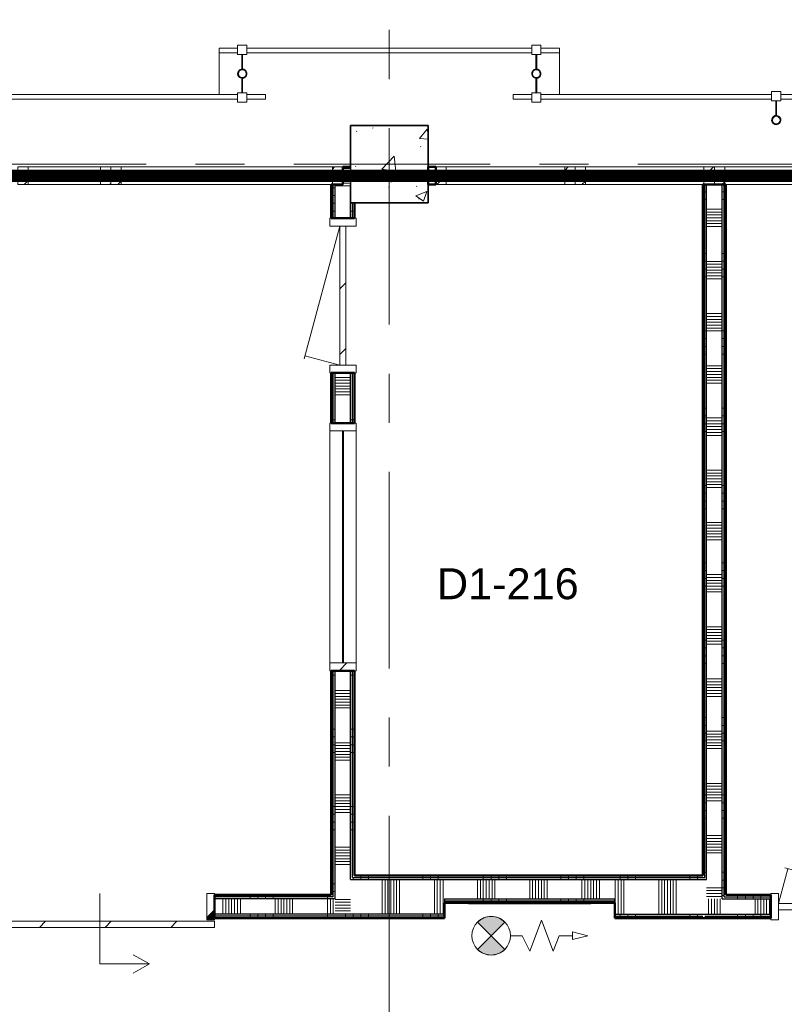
# Model space of a CAD drawing. Extents: x -2538 to 83400, y -8040 to 61900.
# Tile 102 of 105: x 67812 to 72752, y 49168 to 55534. Entities that reach past the tile are written whole.
import ezdxf

# ---------------------------------------------------------------- set-up
doc = ezdxf.new("R2010")
doc.units = 0
doc.header["$LTSCALE"] = 100
doc.linetypes.add('SCHEIDING_BRANDWEREND20', pattern=[7.2, 0.8, -1.6, 0.8, -0.8, 0.8, -1.6, 0.8])
doc.linetypes.add('stramien', pattern=[22.225, 12.7, -3.175, 3.175, -3.175])
for name, color, linetype, lineweight in [('00---0--FM-RUIMTENR', 7, 'Continuous', 18), ('BA20----_WANDEN', 14, 'Continuous', 50), ('BL$1A---_ALGEMEEN', 7, 'Continuous', 18), ('BL$7A---_STRAMIEN', 7, 'Continuous', 18), ('BL20----_WANDEN', 7, 'Continuous', 25), ('BL23----_VLOEREN', 11, 'Continuous', 18), ('BL28----_CONSTRUCTIES', 4, 'Continuous', 18), ('BL30----_KOZIJNEN', 14, 'Continuous', 25), ('BL34----_BALUSTRADES', 1, 'Continuous', 18), ('BL40----_BRANDWERENDESCHEIDING_20MIN', 150, 'SCHEIDING_BRANDWEREND20', 80), ('BL80----_IN-LOS', 6, 'Continuous', 18)]:
    doc.layers.add(name, color=color, linetype=linetype, lineweight=lineweight)
doc.styles.add('Arial', font='arial.ttf', dxfattribs={"height": 200})
pattern_1 = [(270, (61950, 49875), (500, 2e-12), []), (270, (61900, 49875), (500, 2e-12), []), (270, (61850, 49875), (500, 2e-12), []), (270, (61800, 49875), (500, 2e-12), [])]
pattern_2 = [(90, (74450, 49725), (-500, 3e-14), []), (90, (74500, 49725), (-500, 3e-14), []), (90, (74550, 49725), (-500, 3e-14), []), (90, (74600, 49725), (-500, 3e-14), [])]
pattern_3 = [(180, (69975, 52296.5), (-6e-14, -500), []), (180, (69975, 52346.5), (-6e-14, -500), []), (180, (69975, 52396.5), (-6e-14, -500), []), (180, (69975, 52446.5), (-6e-14, -500), [])]
pattern_4 = [(90, (71307.1, 49825), (-500, 3e-14), []), (90, (71357.1, 49825), (-500, 3e-14), []), (90, (71407.1, 49825), (-500, 3e-14), []), (90, (71457.1, 49825), (-500, 3e-14), [])]
pattern_5 = [(270, (70066.06, 50000), (500, 3e-14), []), (270, (70016.06, 50000), (500, 3e-14), []), (270, (69966.06, 50000), (500, 3e-14), []), (270, (69916.06, 50000), (500, 3e-14), [])]
pattern_6 = [(90, (72141.06, 49725), (-500, 3e-14), []), (90, (72191.06, 49725), (-500, 3e-14), []), (90, (72241.06, 49725), (-500, 3e-14), []), (90, (72291.06, 49725), (-500, 3e-14), [])]
pattern_7 = [(180, (72375, 52371.5), (8e-13, -500), []), (180, (72375, 52421.5), (8e-13, -500), []), (180, (72375, 52471.5), (8e-13, -500), []), (180, (72375, 52521.5), (8e-13, -500), [])]

# ---------------------------------------------------------------- blocks, each defined once
blk = doc.blocks.new('32_WN_AMC_h_raam met bovenlicht - 600x2700 bovenlicht 2014_wbdbo20-V66-1')
at = {"layer": 'BL30----_KOZIJNEN', "lineweight": 18}
h = blk.add_hatch(dxfattribs=at)
h.set_pattern_fill('FP_376', color=256, style=0, pattern_type=2)
h.set_pattern_definition([(225, (66846.61, 48597.68), (91.92388, -91.92388), [])])
h.paths.add_polyline_path([(-300, 57), (-300, -57), (-233, -57), (-233, 57)], flags=0)
h.paths.add_polyline_path([(300, 57), (233, 57), (233, -57), (300, -57)], flags=0)
for p, q in [((-300, 57), (-300, -57)), ((-233, 57), (-300, 57)), ((-233, -57), (-233, 57)), ((233, 57), (-233, 57)), ((300, 57), (233, 57)), ((233, 57), (233, -57)), ((300, -57), (300, 57)), ((-300, -57), (-233, -57)), ((-233, -57), (233, -57)), ((233, -57), (300, -57))]:
    blk.add_line(p, q, dxfattribs=at)
at = {"layer": 'BL30----_KOZIJNEN'}
for p, q in [((233, 3), (-233, 3)), ((-233, 3), (-233, -3)), ((233, -3), (233, 3)), ((-233, -3), (233, -3))]:
    blk.add_line(p, q, dxfattribs=at)
blk = doc.blocks.new('32_WN_AMC_h_raam met bovenlicht - 1500x2700 bovenlicht 2014_wbdbo20-V67-1')
at = {"layer": 'BL30----_KOZIJNEN', "lineweight": 18}
h = blk.add_hatch(dxfattribs=at)
h.set_pattern_fill('FP_377', color=256, style=0, pattern_type=2)
h.set_pattern_definition([(225, (67896.61, 48597.68), (91.92388, -91.92388), [])])
h.paths.add_polyline_path([(-750, 57), (-750, -57), (-683, -57), (-683, 57)], flags=0)
h.paths.add_polyline_path([(750, 57), (683, 57), (683, -57), (750, -57)], flags=0)
for p, q in [((-750, 57), (-750, -57)), ((-683, 57), (-750, 57)), ((-683, -57), (-683, 57)), ((683, 57), (-675, 57)), ((750, 57), (683, 57)), ((683, 57), (683, -57)), ((750, -57), (750, 57)), ((-750, -57), (-683, -57)), ((-683, -57), (683, -57)), ((683, -57), (750, -57))]:
    blk.add_line(p, q, dxfattribs=at)
at = {"layer": 'BL30----_KOZIJNEN'}
for p, q in [((683, 3), (-683, 3)), ((-683, 3), (-683, -3)), ((683, -3), (683, 3)), ((-683, -3), (683, -3))]:
    blk.add_line(p, q, dxfattribs=at)
blk = doc.blocks.new('32_WN_AMC_h_raam met bovenlicht - 900x2700 bovenlicht 2014_wbdbo20-V68-1')
at = {"layer": 'BL30----_KOZIJNEN', "lineweight": 18}
h = blk.add_hatch(dxfattribs=at)
h.set_pattern_fill('FP_378', color=256, style=0, pattern_type=2)
h.set_pattern_definition([(225, (69696.61, 48597.68), (91.92388, -91.92388), [])])
h.paths.add_polyline_path([(-383, 57), (-450, 57), (-450, -57), (-383, -57)], flags=0)
h.paths.add_polyline_path([(383, 57), (383, -57), (450, -57), (450, 57)], flags=0)
for p, q in [((-450, 57), (-450, -57)), ((-383, 57), (-450, 57)), ((-383, -57), (-383, 57)), ((383, 57), (-383, 57)), ((450, 57), (383, 57)), ((383, 57), (383, -57)), ((450, -57), (450, 57)), ((-450, -57), (-383, -57)), ((-383, -57), (383, -57)), ((383, -57), (450, -57))]:
    blk.add_line(p, q, dxfattribs=at)
at = {"layer": 'BL30----_KOZIJNEN'}
for p, q in [((383, 3), (-383, 3)), ((-383, 3), (-383, -3)), ((383, -3), (383, 3)), ((-383, -3), (383, -3))]:
    blk.add_line(p, q, dxfattribs=at)
blk = doc.blocks.new('32_WN_AMC_h_raam met bovenlicht - 900x2700 bovenlicht 2014_wbdbo20-V69-1')
at = {"layer": 'BL30----_KOZIJNEN', "lineweight": 18}
h = blk.add_hatch(dxfattribs=at)
h.set_pattern_fill('FP_379', color=256, style=0, pattern_type=2)
h.set_pattern_definition([(225, (70596.61, 48597.68), (91.92388, -91.92388), [])])
h.paths.add_polyline_path([(-450, 57), (-450, -57), (-383, -57), (-383, 57)], flags=0)
h.paths.add_polyline_path([(450, 57), (383, 57), (383, -57), (450, -57)], flags=0)
for p, q in [((-450, 57), (-450, -57)), ((-383, 57), (-450, 57)), ((-383, -57), (-383, 57)), ((383, 57), (-375, 57)), ((450, 57), (383, 57)), ((383, 57), (383, -57)), ((450, -57), (450, 57)), ((-450, -57), (-383, -57)), ((-383, -57), (383, -57)), ((383, -57), (450, -57))]:
    blk.add_line(p, q, dxfattribs=at)
at = {"layer": 'BL30----_KOZIJNEN'}
for p, q in [((383, 3), (-383, 3)), ((-383, 3), (-383, -3)), ((383, -3), (383, 3)), ((-383, -3), (383, -3))]:
    blk.add_line(p, q, dxfattribs=at)
blk = doc.blocks.new('32_WN_AMC_h_raam met bovenlicht - 600x2700 bovenlicht 2014_wbdbo20-V70-1')
at = {"layer": 'BL30----_KOZIJNEN', "lineweight": 18}
h = blk.add_hatch(dxfattribs=at)
h.set_pattern_fill('FP_380', color=256, style=0, pattern_type=2)
h.set_pattern_definition([(225, (71346.61, 48597.68), (91.92388, -91.92388), [])])
h.paths.add_polyline_path([(-300, 57), (-300, -57), (-233, -57), (-233, 57)], flags=0)
h.paths.add_polyline_path([(233, 57), (233, -57), (300, -57), (300, 57), (278.6, 57)], flags=0)
for p, q in [((-300, 57), (-300, -57)), ((-233, 57), (-300, 57)), ((-233, -57), (-233, 57)), ((225, 57), (-233, 57)), ((300, 57), (233, 57)), ((233, 57), (233, -57)), ((300, -57), (300, 57)), ((-300, -57), (-233, -57)), ((-233, -57), (233, -57)), ((233, -57), (300, -57))]:
    blk.add_line(p, q, dxfattribs=at)
at = {"layer": 'BL30----_KOZIJNEN'}
for p, q in [((233, 3), (-233, 3)), ((-233, 3), (-233, -3)), ((233, -3), (233, 3)), ((-233, -3), (233, -3))]:
    blk.add_line(p, q, dxfattribs=at)
blk = doc.blocks.new('32_DR_AMC_s_enkele schuifdeur_dt1 - 1480x2160-2919431-1')
at = {"layer": 'BL30----_KOZIJNEN', "lineweight": 18}
h = blk.add_hatch(dxfattribs=at)
h.set_pattern_fill('FP_386', color=256, style=0, pattern_type=2)
h.set_pattern_definition([(45, (-66751.6, -43872.7), (-500, 500), []), (45, (-66581.6, -43872.7), (-500, 500), []), (45, (-66571.6, -43872.7), (-500, 500), []), (45, (-66561.6, -43872.7), (-500, 500), []), (45, (-66551.6, -43872.7), (-500, 500), []), (45, (-66541.6, -43872.7), (-500, 500), []), (45, (-66531.6, -43872.7), (-500, 500), []), (45, (-66521.6, -43872.7), (-500, 500), [])])
h.paths.add_polyline_path([(1065, -85), (1065, 85), (1015, 85), (1015, -85)], flags=0)
h = blk.add_hatch(dxfattribs=at)
h.set_pattern_fill('FP_387', color=256, style=0, pattern_type=2)
h.set_pattern_definition([(45, (-66751.6, -43872.68), (-212.132, 212.132), [])])
h.paths.add_polyline_path([(1065, -135), (1065, -95), (-415, -95), (-415, -135), (482.4, -135)], flags=0)
at = {"layer": 'BL$1A---_ALGEMEEN'}
for p, q in [((325, 84.9), (325, -371)), ((645, -371), (541.1, -311)), ((325, -371), (645, -371)), ((645, -371), (541.1, -431))]:
    blk.add_line(p, q, dxfattribs=at)
at = {"layer": 'BL30----_KOZIJNEN', "lineweight": 18}
for p, q in [((-415, -85), (-415, 85)), ((-415, 85), (-365, 85)), ((-365, 85), (-365, -85)), ((1015, -85), (1015, 85)), ((1015, 85), (1065, 85)), ((1065, 85), (1065, -85)), ((-365, -85), (-415, -85)), ((-415, -95), (1065, -95)), ((-415, -135), (-415, -95)), ((1065, -85), (1015, -85)), ((1065, -95), (1065, -135)), ((1065, -135), (-415, -135))]:
    blk.add_line(p, q, dxfattribs=at)
blk = doc.blocks.new('32_DR_AMC_s_enkele deur_L_dt1 - 1000x2160-2894256-1')
at = {"layer": 'BL30----_KOZIJNEN', "lineweight": 18}
h = blk.add_hatch(dxfattribs=at)
h.set_pattern_fill('FP_388', color=256, style=0, pattern_type=2)
h.set_pattern_definition([(45, (-71911.6, -43872.68), (-212.132, 212.132), [])])
h.paths.add_polyline_path([(-450, -20), (450, -20), (450, 20), (-450, 20)], flags=0)
for p, q in [((-450, 20), (-389.7, 245)), ((450, 20), (-409, 250.2)), ((-450, 85), (-500, 85)), ((-500, 85), (-500, -85)), ((-450, -85), (-450, 85)), ((500, 85), (450, 85)), ((450, 85), (450, -85)), ((500, -85), (500, 85)), ((450, 20), (-450, 20)), ((-450, 20), (-450, -20)), ((450, -20), (450, 20)), ((-450, -20), (450, -20)), ((-500, -85), (-450, -85)), ((450, -85), (500, -85))]:
    blk.add_line(p, q, dxfattribs=at)
blk = doc.blocks.new('Railing - AL_34_baluster_ rond met afstandhouders_enkel-1404252-1')
at = {"layer": 'BL34----_BALUSTRADES'}
for p, q in [((124, 2.5), (29.7, 2.5)), ((124, 30), (184, 30)), ((124, 30), (124, -30)), ((124, -2.5), (124, 2.5)), ((184, -30), (184, 30)), ((29.9, -2.5), (124, -2.5)), ((184, -30), (124, -30))]:
    blk.add_line(p, q, dxfattribs=at)
for radius, start, end in [(30, 95.32624, 269.45054), (26, 0, 180), (25, 360, 180), (30, 269.45054, 95.32624), (26, 180, 0), (25, 180, 360)]:
    blk.add_arc((0, 0), radius, start, end, dxfattribs=at)
blk = doc.blocks.new('Railing - Railing-1405332-1')
at = {"layer": 'BL34----_BALUSTRADES'}
for p, q in [((61946.6, 49092.7), (61946.6, 49122.7)), ((62066.6, 49122.7), (61946.6, 49122.7)), ((62066.6, 49092.7), (61946.6, 49092.7)), ((63616.6, 49122.7), (62126.6, 49122.7)), ((63616.6, 49092.7), (62126.6, 49092.7)), ((66416.6, 49122.7), (63676.6, 49122.7)), ((66416.6, 49092.7), (63676.6, 49092.7)), ((67966.6, 49122.7), (66476.6, 49122.7)), ((67966.6, 49092.7), (66476.6, 49092.7)), ((68146.6, 49122.7), (68026.6, 49122.7)), ((68146.6, 49092.7), (68026.6, 49092.7)), ((68146.6, 49122.7), (68146.6, 49092.7))]:
    blk.add_line(p, q, dxfattribs=at)
at = {"extrusion": (0, 0, -1), "zscale": -1, "rotation": 89.99999999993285}
for p in [(-63646.6, 48957.7), (-66446.6, 48957.7)]:
    blk.add_blockref('Railing - AL_34_baluster_ rond met afstandhouders_enkel-1404252-1', p, dxfattribs=at)
blk = doc.blocks.new('Railing - AL_34_baluster_ rond met afstandhouders-1404250-1')
at = {"layer": 'BL34----_BALUSTRADES'}
for p, q in [((-184, 30), (-124, 30)), ((-184, -30), (-184, 30)), ((-124, 30), (-124, -30)), ((-124, 2.5), (-124, -2.5)), ((-29.7, 2.5), (-124, 2.5)), ((124, 2.5), (29.7, 2.5)), ((124, 30), (184, 30)), ((124, 30), (124, -30)), ((124, -2.5), (124, 2.5)), ((184, -30), (184, 30)), ((-124, -30), (-184, -30)), ((-124, -2.5), (-29.8, -2.5)), ((29.9, -2.5), (124, -2.5)), ((184, -30), (124, -30))]:
    blk.add_line(p, q, dxfattribs=at)
for radius, start, end in [(30, 95.32624, 269.45054), (26, 0, 180), (25, 360, 180), (30, 269.45054, 95.32624), (26, 180, 0), (25, 180, 360)]:
    blk.add_arc((0, 0), radius, start, end, dxfattribs=at)
blk = doc.blocks.new('Railing - Railing-1405372-1')
at = {"layer": 'BL34----_BALUSTRADES'}
for p, q in [((67846.6, 49392.7), (67846.6, 49422.7)), ((67966.6, 49422.7), (67846.6, 49422.7)), ((69866.6, 49422.7), (68026.6, 49422.7)), ((70046.6, 49422.7), (69926.6, 49422.7)), ((70046.6, 49422.7), (70046.6, 49392.7)), ((67966.6, 49392.7), (67846.6, 49392.7)), ((69866.6, 49392.7), (68026.6, 49392.7)), ((70046.6, 49392.7), (69926.6, 49392.7))]:
    blk.add_line(p, q, dxfattribs=at)
at = {"extrusion": (0, 0, -1), "zscale": -1, "rotation": 90.00000000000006}
for p in [(-67996.6, 49257.7), (-69896.6, 49257.7)]:
    blk.add_blockref('Railing - AL_34_baluster_ rond met afstandhouders-1404250-1', p, dxfattribs=at)
blk = doc.blocks.new('Railing - Railing-1597525-1')
at = {"layer": 'BL34----_BALUSTRADES'}
for p, q in [((69746.6, 49092.7), (69746.6, 49122.7)), ((69866.6, 49122.7), (69746.6, 49122.7)), ((69866.6, 49092.7), (69746.6, 49092.7)), ((71416.6, 49122.7), (69926.6, 49122.7)), ((71416.6, 49092.7), (69926.6, 49092.7)), ((74016.6, 49122.7), (71476.6, 49122.7)), ((74016.6, 49092.7), (71476.6, 49092.7)), ((75746.6, 49122.7), (74076.6, 49122.7)), ((75746.6, 49092.7), (74076.6, 49092.7)), ((75746.6, 49122.7), (75746.6, 49092.7))]:
    blk.add_line(p, q, dxfattribs=at)
at = {"rotation": 89.99999999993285}
for p in [(71446.6, 48957.7), (74046.6, 48957.7)]:
    blk.add_blockref('Railing - AL_34_baluster_ rond met afstandhouders_enkel-1404252-1', p, dxfattribs=at)
blk = doc.blocks.new('65_SE_brandslanghaspel in kast-3D - 810 x 215 x 915-1607712-1')
at = {"layer": 'BL$1A---_ALGEMEEN'}
blk.add_hatch(color=256, dxfattribs=at).paths.add_polyline_path([(125.4, 425.2), (98.1, 418.9), (72.8, 406.8), (51, 389.3), (139.4, 300.9), (227.7, 389.3), (205.9, 406.8), (180.6, 418.9), (153.4, 425.2)], flags=0)
at = {"layer": 'BL80----_IN-LOS'}
blk.add_hatch(color=256, dxfattribs=at).paths.add_polyline_path([(139.3, 300.9), (51, 212.5), (72.9, 195.1), (98.1, 182.9), (125.4, 176.7), (153.4, 176.7), (180.7, 182.9), (205.9, 195.1), (227.7, 212.6)], flags=0)
at = {"layer": 'BL$1A---_ALGEMEEN'}
for p, q in [((-260.7, 400.9), (-300.6, 300.9)), ((-185.6, 200.9), (-260.7, 400.9)), ((-110.6, 400.9), (-185.6, 200.9)), ((-60.7, 300.9), (-110.6, 400.9)), ((50.9, 212.5), (227.8, 389.3)), ((227.8, 212.5), (50.9, 389.3)), ((51, 389.3), (139.4, 300.9)), ((139.4, 300.9), (227.7, 389.3)), ((-385.7, 325.9), (-485.7, 300.9)), ((-385.7, 275.9), (-385.7, 325.9)), ((-485.7, 300.9), (-385.7, 275.9)), ((-300.6, 300.9), (-385.7, 300.9)), ((14.3, 300.9), (-60.7, 300.9)), ((139.3, 300.9), (51, 212.5)), ((227.7, 212.6), (139.3, 300.9)), ((-456.5, 87.5), (-504.6, 95.7)), ((-504.6, 95.7), (285.3, 95.7)), ((-504.6, 87.5), (-504.6, 95.7)), ((-456.5, 87.5), (-504.6, 95.7)), ((-504.6, 95.7), (285.3, 95.7)), ((-504.6, 87.5), (-504.6, 95.7)), ((237.2, 87.5), (285.3, 95.7)), ((237.2, 87.5), (285.3, 95.7)), ((285.3, 95.7), (285.3, 87.5)), ((285.3, 95.7), (285.3, 87.5))]:
    blk.add_line(p, q, dxfattribs=at)
blk.add_circle((139.4, 300.9), 125, dxfattribs=at)
for centre, start, end in [((139.4, 301), 44.97827, 135.02173), ((139.3, 300.9), 224.99346, 315.03692)]:
    blk.add_arc(centre, 125, start, end, dxfattribs=at)
blk = doc.blocks.new('32_DR_AMC_s_enkele deur_L_dt1 - 1000x2160-V276-1')
at = {"layer": 'BL30----_KOZIJNEN', "lineweight": 18}
h = blk.add_hatch(dxfattribs=at)
h.set_pattern_fill('FP_1386', color=256, style=0, pattern_type=2)
h.set_pattern_definition([(315, (-47822.7, 68646.6), (500, 500), []), (315, (-47822.7, 68476.6), (500, 500), []), (315, (-47822.7, 68466.6), (500, 500), []), (315, (-47822.7, 68456.6), (500, 500), []), (315, (-47822.7, 68446.6), (500, 500), []), (315, (-47822.7, 68436.6), (500, 500), []), (315, (-47822.7, 68426.6), (500, 500), []), (315, (-47822.7, 68416.6), (500, 500), [])])
h.paths.add_polyline_path([(-500, -85), (-450, -85), (-450, 85), (-500, 85)], flags=0)
h.paths.add_polyline_path([(450, 85), (450, -85), (500, -85), (500, 85)], flags=0)
h = blk.add_hatch(dxfattribs=at)
h.set_pattern_fill('FP_1385', color=256, style=0, pattern_type=2)
h.set_pattern_definition([(315, (-47822.68, 68646.6), (212.132, 212.132), [])])
h.paths.add_polyline_path([(-450, -20), (450, -20), (450, 20), (-450, 20)], flags=0)
for p, q in [((-450, 20), (-389.7, 245)), ((450, 20), (-409, 250.2)), ((-450, 85), (-500, 85)), ((-500, 85), (-500, -85)), ((-450, -85), (-450, 85)), ((500, 85), (450, 85)), ((450, 85), (450, -85)), ((500, -85), (500, 85)), ((450, 20), (-450, 20)), ((-450, 20), (-450, -20)), ((450, -20), (450, 20)), ((-450, -20), (450, -20)), ((-500, -85), (-450, -85)), ((450, -85), (500, -85))]:
    blk.add_line(p, q, dxfattribs=at)
blk = doc.blocks.new('32_WN_AMC_s_raam - 1600x1200 960_-2142761-1')
at = {"layer": 'BL30----_KOZIJNEN', "lineweight": 18}
h = blk.add_hatch(dxfattribs=at)
h.set_pattern_fill('FP_1400', color=256, style=0, pattern_type=2)
h.set_pattern_definition([(135, (46197.7, -68646.6), (-500, -500), []), (135, (46197.7, -68476.6), (-500, -500), []), (135, (46197.7, -68466.6), (-500, -500), []), (135, (46197.7, -68456.6), (-500, -500), []), (135, (46197.7, -68446.6), (-500, -500), []), (135, (46197.7, -68436.6), (-500, -500), []), (135, (46197.7, -68426.6), (-500, -500), []), (135, (46197.7, -68416.6), (-500, -500), [])])
h.paths.add_polyline_path([(800, 85), (750, 85), (750, -85), (800, -85)], flags=0)
h.paths.add_polyline_path([(-750, -85), (-750, 85), (-800, 85), (-800, -85)], flags=0)
for p, q in [((-800, 85), (-800, -85)), ((-750, 85), (-800, 85)), ((-750, -85), (-750, 85)), ((750, 85), (-750, 85)), ((800, 85), (750, 85)), ((750, 85), (750, -85)), ((800, -85), (800, 85)), ((750, 3), (-750, 3)), ((-750, 3), (-750, -3)), ((750, -3), (750, 3)), ((-750, -3), (750, -3)), ((-800, -85), (-750, -85)), ((-750, -85), (750, -85)), ((750, -85), (800, -85))]:
    blk.add_line(p, q, dxfattribs=at)

msp = doc.modelspace()

# ---------------------------------------------------------------- hatches: boundary and pattern name
at = {"layer": 'BA20----_WANDEN', "lineweight": 18}
h = msp.add_hatch(dxfattribs=at)
h.set_pattern_fill('FP_280', color=256, angle=90, style=0, pattern_type=2)
h.set_pattern_definition([(180, (69975, 52096.5), (-4e-14, -337.5), []), (180, (69975, 52115.25), (-4e-14, -337.5), []), (180, (69975, 52134), (-4e-14, -337.5), []), (180, (69975, 52152.75), (-4e-14, -337.5), []), (180, (69975, 52171.5), (-4e-14, -337.5), []), (180, (69975, 52190.25), (-4e-14, -337.5), []), (180, (69975, 52209), (-4e-14, -337.5), [])])
h.paths.add_polyline_path([(69850, 49750), (69950, 49750), (69950, 51325), (69850, 51325), (69850, 49850)], flags=0)
h.paths.add_polyline_path([(69850, 52925), (69950, 52925), (69950, 53250), (69850, 53250)], flags=0)
h.paths.add_polyline_path([(69850, 54250), (69950, 54250), (69950, 54582), (69900, 54582), (69900, 54468), (69850, 54468), (69850, 54415.3)], flags=0)
h = msp.add_hatch(dxfattribs=at)
h.set_pattern_fill('FP_279', color=256, angle=90, style=0, pattern_type=2)
h.set_pattern_definition(pattern_3)
h.paths.add_polyline_path([(69825, 49725), (69837.5, 49725), (69837.5, 49737.5), (69825, 49737.5)], flags=0)
h.paths.add_polyline_path([(69837.5, 49862.5), (69837.5, 51325), (69825, 51325), (69825, 49862.5)], flags=0)
h.paths.add_polyline_path([(69837.5, 52925), (69837.5, 53250), (69825, 53250), (69825, 52925)], flags=0)
h.paths.add_polyline_path([(69837.5, 54250), (69837.5, 54468), (69825, 54468), (69825, 54250)], flags=0)
h = msp.add_hatch(dxfattribs=at)
h.set_pattern_fill('FP_279', color=256, angle=90, style=0, pattern_type=2)
h.set_pattern_definition(pattern_3)
h.paths.add_polyline_path([(69850, 49737.5), (69850, 49750), (69837.5, 49750), (69837.5, 49737.5)], flags=0)
h.paths.add_polyline_path([(69837.5, 49850), (69850, 49850), (69850, 51325), (69837.5, 51325), (69837.5, 49862.5)], flags=0)
h.paths.add_polyline_path([(69837.5, 52925), (69850, 52925), (69850, 53250), (69837.5, 53250)], flags=0)
h.paths.add_polyline_path([(69837.5, 54250), (69850, 54250), (69850, 54468), (69837.5, 54468), (69837.5, 54415.3)], flags=0)
h = msp.add_hatch(dxfattribs=at)
h.set_pattern_fill('FP_992', color=256, angle=90, style=0, pattern_type=2)
h.set_pattern_definition(pattern_7)
h.paths.add_polyline_path([(72237.5, 49987.5), (72237.5, 54468), (72225, 54468), (72225, 49987.5)], flags=0)
h = msp.add_hatch(dxfattribs=at)
h.set_pattern_fill('FP_992', color=256, angle=90, style=0, pattern_type=2)
h.set_pattern_definition(pattern_7)
h.paths.add_polyline_path([(72250, 49975), (72250, 54468), (72237.5, 54468), (72237.5, 49975)], flags=0)
h = msp.add_hatch(dxfattribs=at)
h.set_pattern_fill('FP_993', color=256, angle=90, style=0, pattern_type=2)
h.set_pattern_definition([(180, (72375, 52171.5), (6e-13, -337.5), []), (180, (72375, 52190.25), (6e-13, -337.5), []), (180, (72375, 52209), (6e-13, -337.5), []), (180, (72375, 52227.75), (6e-13, -337.5), []), (180, (72375, 52246.5), (6e-13, -337.5), []), (180, (72375, 52265.25), (6e-13, -337.5), []), (180, (72375, 52284), (6e-13, -337.5), [])])
h.paths.add_polyline_path([(72250, 49850), (72350, 49850), (72350, 54468), (72250, 54468), (72250, 49875)], flags=0)
h = msp.add_hatch(dxfattribs=at)
h.set_pattern_fill('FP_992', color=256, angle=90, style=0, pattern_type=2)
h.set_pattern_definition(pattern_7)
h.paths.add_polyline_path([(72362.5, 49862.5), (72362.5, 54468), (72350, 54468), (72350, 49862.5)], flags=0)
h = msp.add_hatch(dxfattribs=at)
h.set_pattern_fill('FP_992', color=256, angle=90, style=0, pattern_type=2)
h.set_pattern_definition(pattern_7)
h.paths.add_polyline_path([(72375, 49875), (72375, 54468), (72362.5, 54468), (72362.5, 49875), (72369.9, 49875)], flags=0)
h = msp.add_hatch(dxfattribs=at)
h.set_pattern_fill('FP_279', color=256, angle=90, style=0, pattern_type=2)
h.set_pattern_definition(pattern_3)
h.paths.add_polyline_path([(69950, 49975), (69962.5, 49975), (69962.5, 51325), (69950, 51325), (69950, 51067.6)], flags=0)
h.paths.add_polyline_path([(69950, 52925), (69962.5, 52925), (69962.5, 53250), (69950, 53250)], flags=0)
h.paths.add_polyline_path([(69962.5, 54250), (69962.5, 54350), (69950, 54350), (69950, 54250)], flags=0)
h = msp.add_hatch(dxfattribs=at)
h.set_pattern_fill('FP_279', color=256, angle=90, style=0, pattern_type=2)
h.set_pattern_definition(pattern_3)
h.paths.add_polyline_path([(69962.5, 49987.5), (69975, 49987.5), (69975, 51325), (69962.5, 51325), (69962.5, 51067.6)], flags=0)
h.paths.add_polyline_path([(69962.5, 52925), (69975, 52925), (69975, 53250), (69962.5, 53250)], flags=0)
h.paths.add_polyline_path([(69975, 54250), (69975, 54350), (69962.5, 54350), (69962.5, 54250)], flags=0)
h = msp.add_hatch(dxfattribs=at)
h.set_pattern_fill('FP_316', color=256, angle=-270, style=0, pattern_type=2)
h.set_pattern_definition([(270, (70266.06, 50000), (337.5, 2e-14), []), (270, (70247.3, 50000), (337.5, 2e-14), []), (270, (70228.56, 50000), (337.5, 2e-14), []), (270, (70209.8, 50000), (337.5, 2e-14), []), (270, (70191.06, 50000), (337.5, 2e-14), []), (270, (70172.3, 50000), (337.5, 2e-14), []), (270, (70153.56, 50000), (337.5, 2e-14), [])])
h.paths.add_polyline_path([(69950, 49750), (70557.1, 49750), (70557.1, 49975), (69950, 49975), (69950, 49951.8)], flags=0)
h = msp.add_hatch(dxfattribs=at)
h.set_pattern_fill('FP_315', color=256, angle=-270, style=0, pattern_type=2)
h.set_pattern_definition(pattern_5)
h.paths.add_polyline_path([(70557.1, 49975), (70557.1, 49987.5), (69962.5, 49987.5), (69962.5, 49975), (69975, 49975)], flags=0)
h = msp.add_hatch(dxfattribs=at)
h.set_pattern_fill('FP_315', color=256, angle=-270, style=0, pattern_type=2)
h.set_pattern_definition(pattern_5)
h.paths.add_polyline_path([(70557.1, 49987.5), (70557.1, 50000), (69975, 50000), (69975, 49987.5)], flags=0)
h = msp.add_hatch(dxfattribs=at)
h.set_pattern_fill('FP_313', color=256, angle=90, style=0, pattern_type=2)
h.set_pattern_definition(pattern_4)
h.paths.add_polyline_path([(71657.1, 49987.5), (71657.1, 50000), (70557.1, 50000), (70557.1, 49987.5), (71316.2, 49987.5)], flags=0)
h = msp.add_hatch(dxfattribs=at)
h.set_pattern_fill('FP_313', color=256, angle=90, style=0, pattern_type=2)
h.set_pattern_definition(pattern_4)
h.paths.add_polyline_path([(70557.1, 49975), (71657.1, 49975), (71657.1, 49987.5), (70557.1, 49987.5)], flags=0)
h = msp.add_hatch(dxfattribs=at)
h.set_pattern_fill('FP_314', color=256, angle=90, style=0, pattern_type=2)
h.set_pattern_definition([(90, (71107.12, 49825), (-337.5, 2e-14), []), (90, (71125.87, 49825), (-337.5, 2e-14), []), (90, (71144.62, 49825), (-337.5, 2e-14), []), (90, (71163.37, 49825), (-337.5, 2e-14), []), (90, (71182.12, 49825), (-337.5, 2e-14), []), (90, (71200.87, 49825), (-337.5, 2e-14), []), (90, (71219.62, 49825), (-337.5, 2e-14), [])])
h.paths.add_polyline_path([(71657.1, 49850), (71657.1, 49975), (70557.1, 49975), (70557.1, 49850), (71316.2, 49850)], flags=0)
h = msp.add_hatch(dxfattribs=at)
h.set_pattern_fill('FP_317', color=256, angle=90, style=0, pattern_type=2)
h.set_pattern_definition(pattern_6)
h.paths.add_polyline_path([(71657.1, 49987.5), (72225, 49987.5), (72225, 50000), (71657.1, 50000)], flags=0)
h = msp.add_hatch(dxfattribs=at)
h.set_pattern_fill('FP_317', color=256, angle=90, style=0, pattern_type=2)
h.set_pattern_definition(pattern_6)
h.paths.add_polyline_path([(72225, 49975), (72237.5, 49975), (72237.5, 49987.5), (71657.1, 49987.5), (71657.1, 49975)], flags=0)
h = msp.add_hatch(dxfattribs=at)
h.set_pattern_fill('FP_318', color=256, angle=90, style=0, pattern_type=2)
h.set_pattern_definition([(90, (71941.06, 49725), (-337.5, 2e-14), []), (90, (71959.8, 49725), (-337.5, 2e-14), []), (90, (71978.56, 49725), (-337.5, 2e-14), []), (90, (71997.3, 49725), (-337.5, 2e-14), []), (90, (72016.06, 49725), (-337.5, 2e-14), []), (90, (72034.8, 49725), (-337.5, 2e-14), []), (90, (72053.56, 49725), (-337.5, 2e-14), [])])
h.paths.add_polyline_path([(72250, 49750), (72250, 49975), (71657.1, 49975), (71657.1, 49750), (72237.5, 49750)], flags=0)
h = msp.add_hatch(dxfattribs=at)
h.set_pattern_fill('FP_200', color=256, angle=-270, style=0, pattern_type=2)
h.set_pattern_definition([(270, (62150, 49875), (337.5, 1e-12), []), (270, (62131.25, 49875), (337.5, 1e-12), []), (270, (62112.5, 49875), (337.5, 1e-12), []), (270, (62093.75, 49875), (337.5, 1e-12), []), (270, (62075, 49875), (337.5, 1e-12), []), (270, (62056.25, 49875), (337.5, 1e-12), []), (270, (62037.5, 49875), (337.5, 1e-12), [])])
h.paths.add_polyline_path([(69825, 49750), (69850, 49750), (69850, 49850), (69070, 49850), (69070, 49750)], flags=0)
h.paths.add_polyline_path([(67590, 49750), (67590, 49850), (54450, 49850), (54450, 49750), (62885.8, 49750)], flags=0)
h = msp.add_hatch(dxfattribs=at)
h.set_pattern_fill('FP_199', color=256, angle=-270, style=0, pattern_type=2)
h.set_pattern_definition(pattern_1)
h.paths.add_polyline_path([(69070, 49850), (69837.5, 49850), (69837.5, 49862.5), (69070, 49862.5)], flags=0)
h.paths.add_polyline_path([(67590, 49850), (67590, 49862.5), (62750, 49862.5), (62750, 49850), (62885.8, 49850)], flags=0)
h.paths.add_polyline_path([(62650, 49850), (62650, 49862.5), (54462.5, 49862.5), (54462.5, 49850), (57265.6, 49850)], flags=0)
h = msp.add_hatch(dxfattribs=at)
h.set_pattern_fill('FP_199', color=256, angle=-270, style=0, pattern_type=2)
h.set_pattern_definition(pattern_1)
h.paths.add_polyline_path([(69825, 49862.5), (69825, 49875), (69070, 49875), (69070, 49862.5)], flags=0)
h.paths.add_polyline_path([(67590, 49862.5), (67590, 49875), (62762.5, 49875), (62762.5, 49862.5), (62885.8, 49862.5)], flags=0)
h.paths.add_polyline_path([(62637.5, 49862.5), (62637.5, 49875), (54475, 49875), (54475, 49862.5), (57265.6, 49862.5)], flags=0)
h = msp.add_hatch(dxfattribs=at)
h.set_pattern_fill('FP_313', color=256, angle=90, style=0, pattern_type=2)
h.set_pattern_definition(pattern_4)
h.paths.add_polyline_path([(70557.1, 49837.5), (71657.1, 49837.5), (71657.1, 49850), (70557.1, 49850)], flags=0)
h = msp.add_hatch(dxfattribs=at)
h.set_pattern_fill('FP_278', color=256, angle=90, style=0, pattern_type=2)
h.set_pattern_definition([(90, (74250, 49725), (-337.5, 2e-14), []), (90, (74268.75, 49725), (-337.5, 2e-14), []), (90, (74287.5, 49725), (-337.5, 2e-14), []), (90, (74306.25, 49725), (-337.5, 2e-14), []), (90, (74325, 49725), (-337.5, 2e-14), []), (90, (74343.75, 49725), (-337.5, 2e-14), []), (90, (74362.5, 49725), (-337.5, 2e-14), [])])
h.paths.add_polyline_path([(76275, 49750), (76275, 49850), (73665, 49850), (73665, 49750), (74126.3, 49750)], flags=0)
h.paths.add_polyline_path([(72369.9, 49750), (72665, 49750), (72665, 49850), (72250, 49850), (72250, 49750)], flags=0)
h = msp.add_hatch(dxfattribs=at)
h.set_pattern_fill('FP_277', color=256, angle=90, style=0, pattern_type=2)
h.set_pattern_definition(pattern_2)
h.paths.add_polyline_path([(75050, 49850), (76275, 49850), (76275, 49862.5), (75050, 49862.5)], flags=0)
h.paths.add_polyline_path([(72350, 49850), (72665, 49850), (72665, 49862.5), (72350, 49862.5)], flags=0)
h.paths.add_polyline_path([(74950, 49850), (74950, 49862.5), (73665, 49862.5), (73665, 49850), (74126.3, 49850)], flags=0)
h = msp.add_hatch(dxfattribs=at)
h.set_pattern_fill('FP_277', color=256, angle=90, style=0, pattern_type=2)
h.set_pattern_definition(pattern_2)
h.paths.add_polyline_path([(72362.5, 49862.5), (72665, 49862.5), (72665, 49875), (72362.5, 49875)], flags=0)
h.paths.add_polyline_path([(73665, 49862.5), (74937.5, 49862.5), (74937.5, 49875), (73665, 49875)], flags=0)
h.paths.add_polyline_path([(75062.5, 49862.5), (76275, 49862.5), (76275, 49875), (75062.5, 49875)], flags=0)
h = msp.add_hatch(dxfattribs=at)
h.set_pattern_fill('FP_313', color=256, angle=90, style=0, pattern_type=2)
h.set_pattern_definition(pattern_4)
h.paths.add_polyline_path([(71657.1, 49825), (71657.1, 49837.5), (70557.1, 49837.5), (70557.1, 49825), (71316.2, 49825)], flags=0)
h = msp.add_hatch(dxfattribs=at)
h.set_pattern_fill('FP_199', color=256, angle=-270, style=0, pattern_type=2)
h.set_pattern_definition(pattern_1)
h.paths.add_polyline_path([(69825, 49725), (69825, 49737.5), (69070, 49737.5), (69070, 49725)], flags=0)
h.paths.add_polyline_path([(67590, 49725), (67590, 49737.5), (54337.5, 49737.5), (54337.5, 49725), (62885.8, 49725)], flags=0)
h = msp.add_hatch(dxfattribs=at)
h.set_pattern_fill('FP_199', color=256, angle=-270, style=0, pattern_type=2)
h.set_pattern_definition(pattern_1)
h.paths.add_polyline_path([(69825, 49737.5), (69837.5, 49737.5), (69837.5, 49750), (69070, 49750), (69070, 49737.5)], flags=0)
h.paths.add_polyline_path([(67590, 49737.5), (67590, 49750), (54350, 49750), (54350, 49737.5), (62885.8, 49737.5)], flags=0)
h = msp.add_hatch(dxfattribs=at)
h.set_pattern_fill('FP_315', color=256, angle=-270, style=0, pattern_type=2)
h.set_pattern_definition(pattern_5)
h.paths.add_polyline_path([(69911.1, 49725), (70557.1, 49725), (70557.1, 49737.5), (69837.5, 49737.5), (69837.5, 49725), (69850, 49725)], flags=0)
h = msp.add_hatch(dxfattribs=at)
h.set_pattern_fill('FP_315', color=256, angle=-270, style=0, pattern_type=2)
h.set_pattern_definition(pattern_5)
h.paths.add_polyline_path([(70557.1, 49737.5), (70557.1, 49750), (69850, 49750), (69850, 49737.5), (69975, 49737.5)], flags=0)
h = msp.add_hatch(dxfattribs=at)
h.set_pattern_fill('FP_317', color=256, angle=90, style=0, pattern_type=2)
h.set_pattern_definition(pattern_6)
h.paths.add_polyline_path([(71657.1, 49737.5), (72237.5, 49737.5), (72237.5, 49750), (71657.1, 49750)], flags=0)
h = msp.add_hatch(dxfattribs=at)
h.set_pattern_fill('FP_317', color=256, angle=90, style=0, pattern_type=2)
h.set_pattern_definition(pattern_6)
h.paths.add_polyline_path([(71657.1, 49725), (72225, 49725), (72225, 49737.5), (71657.1, 49737.5)], flags=0)
h = msp.add_hatch(dxfattribs=at)
h.set_pattern_fill('FP_277', color=256, angle=90, style=0, pattern_type=2)
h.set_pattern_definition(pattern_2)
h.paths.add_polyline_path([(74126.3, 49725), (76275, 49725), (76275, 49737.5), (73665, 49737.5), (73665, 49725)], flags=0)
h.paths.add_polyline_path([(72225, 49725), (72665, 49725), (72665, 49737.5), (72225, 49737.5)], flags=0)
h = msp.add_hatch(dxfattribs=at)
h.set_pattern_fill('FP_277', color=256, angle=90, style=0, pattern_type=2)
h.set_pattern_definition(pattern_2)
h.paths.add_polyline_path([(72250, 49737.5), (72665, 49737.5), (72665, 49750), (72237.5, 49750), (72237.5, 49737.5)], flags=0)
h.paths.add_polyline_path([(73665, 49737.5), (76275, 49737.5), (76275, 49750), (73665, 49750)], flags=0)
at = {"layer": 'BL28----_CONSTRUCTIES'}
h = msp.add_hatch(dxfattribs=at)
h.set_pattern_fill('FP_1', color=256, style=0, pattern_type=2)
h.set_pattern_definition([(50, (1253.4, 5927.3), (728.7365, -63.756), [76.2, -838.2]), (355, (1253.4, 5927.3), (-140.9716, 764.2276), [60.96, -670.56]), (100.451, (1314.1, 5922), (587.77, 700.467), [64.76, -712.36]), (46.184, (1253.4, 6130.5), (1084.316, -168.171), [114.3, -1257.3]), (96.636, (1343.8, 6116.5), (949.61, 989.71), [97.14, -1068.54]), (351.184, (1253.4, 6130.5), (949.62, 989.701), [91.44, -1005.84]), (21, (1355, 6079.7), (606.458, -409.0606), [76.2, -838.2]), (326, (1355, 6079.7), (247.2083, 736.753), [60.96, -670.56]), (71.451, (1405.5, 6045.6), (853.668, 327.6855), [64.76, -712.36]), (37.5, (1253.4, 5927.32), (12.3547, 338.2201), [3.353, -659.079, 3.353, -677.367, -673.1]), (37.5, (1253.4, 5927.32), (12.3547, 338.2201), [-1343.152, 3.353, -669.747]), (7.5, (1253.4, 5927.32), (267.2789, 400.7221), [3.353, -384.759, 3.353, -643.839, -256.54]), (7.5, (1253.4, 5927.32), (267.2789, 400.7221), [-1035.304, 3.353, -253.187]), (327.5, (1026.82, 5927.32), (542.3633, -22.91534), [3.353, -250.647, 3.353, -789.127, -1051.56]), (327.5, (1026.82, 5927.32), (542.3633, -22.91534), [-1046.48, 3.353, -1048.207]), (317.5, (925.22, 5927.3), (592.517, 101.707), [3.353, -326.847, 3.353, -522.935, -746.76]), (317.5, (925.22, 5927.3), (592.517, 101.707), [-856.488, 3.353, -743.407])])
h.paths.add_polyline_path([(69975, 54350), (70450, 54350), (70450, 54850), (69950, 54850), (69950, 54350), (69962.5, 54350)], flags=0)

# ---------------------------------------------------------------- linework, layer by layer
at = {"layer": 'BL$7A---_STRAMIEN', "linetype": 'stramien'}
for p, q in [((70200, -2000), (70200, 60900)), ((-1537.7, 54600), (83400, 54600)), ((-1537.7, 54600), (83400, 54600))]:
    msp.add_line(p, q, dxfattribs=at)
at = {"layer": 'BL20----_WANDEN', "lineweight": 50}
for p, q in [((69950, 54582), (69900, 54582)), ((69900, 54582), (69900, 54468)), ((70500, 54582), (70450, 54582)), ((70450, 54582), (70450, 54468)), ((70500, 54468), (70500, 54582)), ((69825, 54468), (69825, 54250)), ((69900, 54468), (69825, 54468)), ((70450, 54468), (70500, 54468)), ((72225, 54468), (72225, 50000)), ((72375, 54468), (72225, 54468)), ((72375, 49875), (72375, 54468)), ((69975, 54250), (69975, 54350)), ((69825, 54250), (69975, 54250)), ((69825, 53250), (69825, 52925)), ((69975, 53250), (69825, 53250)), ((69975, 52925), (69975, 53250)), ((69825, 52925), (69975, 52925)), ((69825, 51325), (69825, 49875)), ((69975, 51325), (69825, 51325)), ((69975, 50000), (69975, 51325)), ((71657.1, 50000), (69975, 50000)), ((72225, 50000), (71657.1, 50000)), ((69825, 49875), (69070, 49875)), ((69070, 49875), (69070, 49725)), ((72665, 49875), (72375, 49875)), ((72665, 49725), (72665, 49875)), ((70557.1, 49825), (71657.1, 49825)), ((70557.1, 49725), (70557.1, 49825)), ((71657.1, 49825), (71657.1, 49725)), ((69070, 49725), (70557.1, 49725)), ((71657.1, 49725), (72665, 49725))]:
    msp.add_line(p, q, dxfattribs=at)
at = {"layer": 'BL20----_WANDEN'}
for p, q in [((69837.5, 54250), (69837.5, 54468)), ((69850, 54250), (69850, 54468)), ((69950, 54350), (69950, 54468)), ((72237.5, 49987.5), (72237.5, 54468)), ((72250, 49975), (72250, 54468)), ((72350, 49850), (72350, 54468)), ((72362.5, 49862.5), (72362.5, 54468)), ((69975, 54350), (69950, 54350)), ((69950, 54250), (69950, 54350)), ((69962.5, 54250), (69962.5, 54350)), ((69837.5, 52925), (69837.5, 53250)), ((69850, 52925), (69850, 53250)), ((69950, 52925), (69950, 53250)), ((69962.5, 52925), (69962.5, 53250)), ((69837.5, 49862.5), (69837.5, 51325)), ((69850, 49850), (69850, 51325)), ((69950, 49975), (69950, 51325)), ((69962.5, 49987.5), (69962.5, 51325)), ((69950, 49975), (71657.1, 49975)), ((69962.5, 49987.5), (71657.1, 49987.5)), ((71657.1, 49987.5), (72237.5, 49987.5)), ((71657.1, 49975), (72250, 49975)), ((69837.5, 49862.5), (69070, 49862.5)), ((69850, 49850), (69070, 49850)), ((70557.1, 49850), (70557.1, 49825)), ((70557.1, 49850), (71657.1, 49850)), ((71657.1, 49825), (71657.1, 49850)), ((72350, 49850), (72665, 49850)), ((72362.5, 49862.5), (72665, 49862.5)), ((70557.1, 49837.5), (71657.1, 49837.5)), ((70557.1, 49750), (69070, 49750)), ((70557.1, 49737.5), (69070, 49737.5)), ((71657.1, 49750), (72665, 49750)), ((71657.1, 49737.5), (72225, 49737.5)), ((72237.5, 49737.5), (72665, 49737.5))]:
    msp.add_line(p, q, dxfattribs=at)
at = {"layer": 'BL23----_VLOEREN'}
for p, q in [((69100, 55320), (69100, 55050)), ((71300, 55050), (71300, 55320))]:
    msp.add_line(p, q, dxfattribs=at)
at = {"layer": 'BL28----_CONSTRUCTIES', "lineweight": 35}
for p, q in [((70450, 54850), (69950, 54850)), ((69950, 54850), (69950, 54582)), ((70450, 54350), (70450, 54850)), ((69975, 54350), (70450, 54350))]:
    msp.add_line(p, q, dxfattribs=at)
at = {"layer": 'BL28----_CONSTRUCTIES', "lineweight": 25}
for p, q in [((69950, 54582), (69950, 54468)), ((69950, 54468), (69950, 54350)), ((69950, 54350), (69962.5, 54350)), ((69962.5, 54350), (69975, 54350))]:
    msp.add_line(p, q, dxfattribs=at)
at = {"layer": 'BL40----_BRANDWERENDESCHEIDING_20MIN', "const_width": 80, "flags": 128}
msp.add_lwpolyline([(54300, 54525), (77050, 54525)], dxfattribs=at)

# ---------------------------------------------------------------- block references
at = {"layer": 'BL30----_KOZIJNEN'}
for name, p, rotation in [('32_WN_AMC_h_raam met bovenlicht - 600x2700 bovenlicht 2014_wbdbo20-V66-1', (68100, 54525), 180), ('32_WN_AMC_h_raam met bovenlicht - 1500x2700 bovenlicht 2014_wbdbo20-V67-1', (69150, 54525), 180), ('32_WN_AMC_h_raam met bovenlicht - 900x2700 bovenlicht 2014_wbdbo20-V68-1', (70950, 54525), 180), ('32_WN_AMC_h_raam met bovenlicht - 900x2700 bovenlicht 2014_wbdbo20-V69-1', (71850, 54525), 180), ('32_WN_AMC_h_raam met bovenlicht - 600x2700 bovenlicht 2014_wbdbo20-V70-1', (72600, 54525), 180), ('32_DR_AMC_s_enkele deur_L_dt1 - 1000x2160-V276-1', (69900, 53750), 90), ('32_WN_AMC_s_raam - 1600x1200 960_-2142761-1', (69900, 52125), 270)]:
    msp.add_blockref(name, p, dxfattribs=dict(at, rotation=rotation))
for name, p in [('32_DR_AMC_s_enkele deur_L_dt1 - 1000x2160-2894256-1', (73165, 49800)), ('32_DR_AMC_s_enkele schuifdeur_dt1 - 1480x2160-2919431-1', (68005, 49800))]:
    msp.add_blockref(name, p, dxfattribs=at)
at = {"layer": 'BL34----_BALUSTRADES'}
for name in ['Railing - Railing-1405372-1', 'Railing - Railing-1405332-1', 'Railing - Railing-1597525-1']:
    msp.add_blockref(name, (1253.4, 5927.3), dxfattribs=at)
at = {"layer": 'BL80----_IN-LOS', "rotation": 180}
msp.add_blockref('65_SE_brandslanghaspel in kast-3D - 810 x 215 x 915-1607712-1', (70997.5, 49912.5), dxfattribs=at)

# ---------------------------------------------------------------- texts
at = {"layer": '00---0--FM-RUIMTENR', "insert": (70507.5, 51987.2), "char_height": 200, "width": 1130.379, "attachment_point": 1, "style": 'Arial'}
msp.add_mtext('D1-216', dxfattribs=at)

doc.saveas('drawing.dxf')
